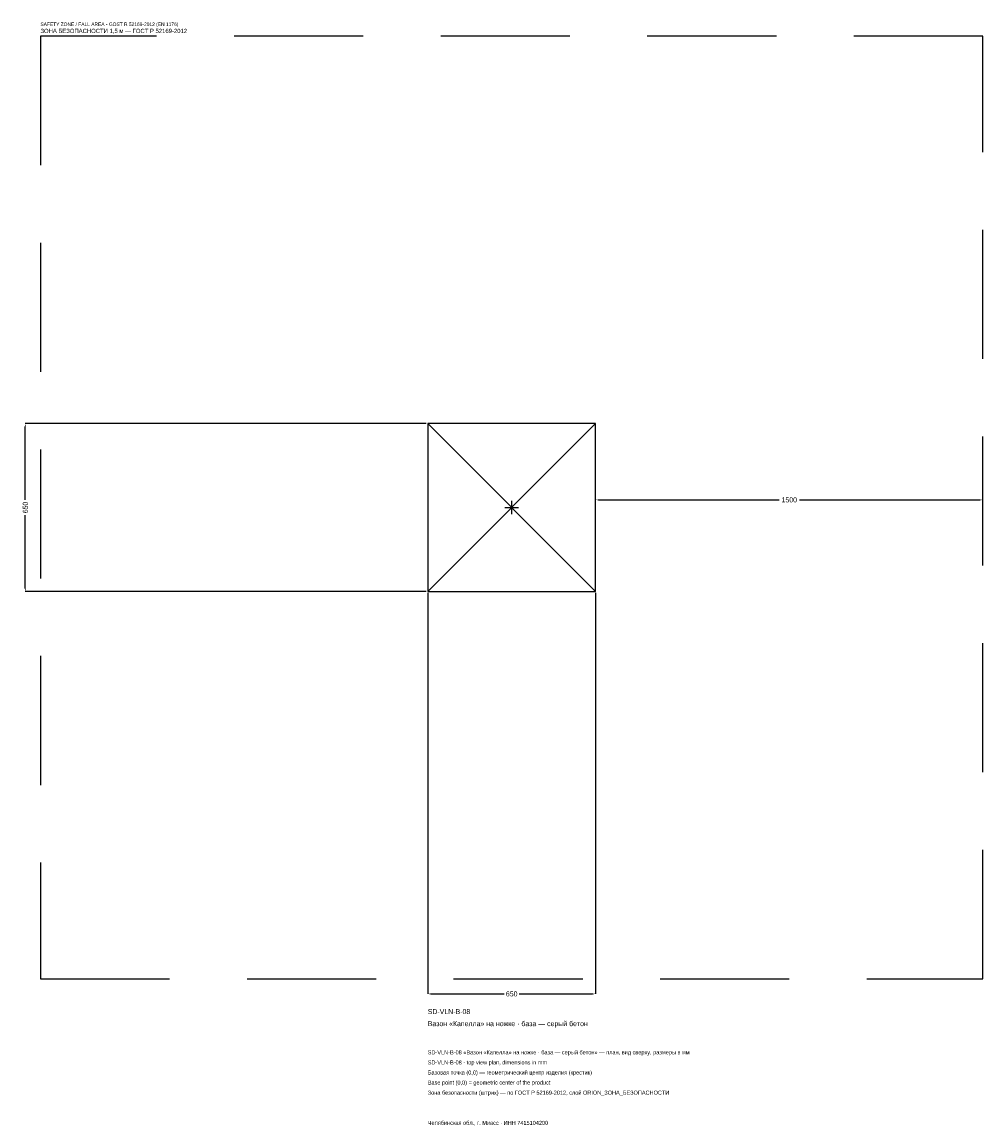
# Model space of a CAD drawing. Header units: metres. Extents: x -1896 to 1825, y -2395 to 1879.
import ezdxf

# ---------------------------------------------------------------- set-up
doc = ezdxf.new("R2010")
doc.units = ezdxf.units.M
doc.linetypes.add('DASHED', pattern=[800, 500, -300])
for name, color, linetype in [('ЗСК_ДАННЫЕ', 3, 'Continuous'), ('ЗСК_ЗОНА_БЕЗОПАСНОСТИ', 1, 'Continuous'), ('ЗСК_КОНТУР', 7, 'Continuous'), ('ЗСК_РАЗМЕРЫ', 8, 'Continuous')]:
    doc.layers.add(name, color=color, linetype=linetype)
doc.dimstyles.new('ORION', dxfattribs={"dimtxt": 19.5, "dimasz": 11.7, "dimexe": 1.25, "dimexo": 5.85, "dimtad": 1, "dimdec": 0, "dimcen": 2.5, "dimazin": 3, "dimtfac": 1, "dimtmove": 0, "dimatfit": 3})

# ---------------------------------------------------------------- blocks, each defined once
blk = doc.blocks.new('_CLOSEDFILLED')
at = {"color": 0, "linetype": 'BYBLOCK'}
blk.add_solid([(-1, 0.16), (0, 0), (-1, -0.16)], dxfattribs=at)
blk = doc.blocks.new('*D1')
for p, q in [((-325, -330.85), (-325, -1883.5)), ((325, -330.85), (325, -1883.5)), ((-313.3, -1883.5), (-29.25, -1883.5)), ((29.25, -1883.5), (313.3, -1883.5))]:
    blk.add_line(p, q)
at = {"layer": 'Defpoints'}
for p in [(-325, -325), (325, -325), (-325, -1883.5)]:
    blk.add_point(p, dxfattribs=at)
at = {"layer": 'ЗСК_РАЗМЕРЫ', "xscale": 11.7, "yscale": 11.7, "rotation": 180}
blk.add_blockref('_CLOSEDFILLED', (-325, -1883.5), dxfattribs=at)
at = {"layer": 'ЗСК_РАЗМЕРЫ', "xscale": 11.7, "yscale": 11.7}
blk.add_blockref('_CLOSEDFILLED', (325, -1883.5), dxfattribs=at)
at = {"layer": 'ЗСК_РАЗМЕРЫ', "insert": (0, -1883.5), "char_height": 19.5, "attachment_point": 5}
blk.add_mtext('650', dxfattribs=at)
blk = doc.blocks.new('*D2')
for p, q in [((-330.85, 325), (-1883.5, 325)), ((-1883.5, 29.25), (-1883.5, 313.3)), ((-1883.5, -313.3), (-1883.5, -29.25)), ((-330.85, -325), (-1883.5, -325))]:
    blk.add_line(p, q)
at = {"layer": 'Defpoints'}
for p in [(-325, 325), (-1883.5, -325), (-325, -325)]:
    blk.add_point(p, dxfattribs=at)
at = {"layer": 'ЗСК_РАЗМЕРЫ', "xscale": 11.7, "yscale": 11.7}
for p, rotation in [((-1883.5, 325), 90), ((-1883.5, -325), 270)]:
    blk.add_blockref('_CLOSEDFILLED', p, dxfattribs=dict(at, rotation=rotation))
at = {"layer": 'ЗСК_РАЗМЕРЫ', "insert": (-1883.5, 0), "char_height": 19.5, "attachment_point": 5, "rotation": 90}
blk.add_mtext('650', dxfattribs=at)
blk = doc.blocks.new('*D3')
for p, q in [((325, 5.85), (325, 29.25)), ((336.7, 29.25), (1036, 29.25)), ((1114, 29.25), (1813.3, 29.25)), ((1825, 5.85), (1825, 29.25))]:
    blk.add_line(p, q)
at = {"layer": 'Defpoints'}
for p in [(325, 29.25), (325, 0), (1825, 0)]:
    blk.add_point(p, dxfattribs=at)
at = {"layer": 'ЗСК_РАЗМЕРЫ', "xscale": 11.7, "yscale": 11.7, "rotation": 180}
blk.add_blockref('_CLOSEDFILLED', (325, 29.25), dxfattribs=at)
at = {"layer": 'ЗСК_РАЗМЕРЫ', "xscale": 11.7, "yscale": 11.7}
blk.add_blockref('_CLOSEDFILLED', (1825, 29.25), dxfattribs=at)
at = {"layer": 'ЗСК_РАЗМЕРЫ', "insert": (1075, 29.25), "char_height": 19.5, "attachment_point": 5}
blk.add_mtext('1500', dxfattribs=at)
blk = doc.blocks.new('ОРИОН SD-VLN-B-08 Вазон Капелла на ножке · база — серый бетон')
at = {"layer": 'ЗСК_ЗОНА_БЕЗОПАСНОСТИ', "linetype": 'DASHED'}
blk.add_lwpolyline([(-1825, -1825), (1825, -1825), (1825, 1825), (-1825, 1825)], close=True, dxfattribs=at)
at = {"layer": 'ЗСК_КОНТУР'}
for p, q in [((-325, -325), (325, 325)), ((-325, 325), (325, -325))]:
    blk.add_line(p, q, dxfattribs=at)
blk.add_lwpolyline([(-325, -325), (325, -325), (325, 325), (-325, 325)], close=True, dxfattribs=at)
at = {"layer": 'ЗСК_РАЗМЕРЫ'}
for p, q in [((-26, 0), (26, 0)), ((0, -26), (0, 26))]:
    blk.add_line(p, q, dxfattribs=at)
at = {"layer": 'ЗСК_ДАННЫЕ'}
for tag, p in [('АРТИКУЛ', (-325, -1961.5)), ('НАИМЕНОВАНИЕ', (-325, -2008.3))]:
    blk.add_attdef(tag, p, '', height=19.5, dxfattribs=at)
at = {"layer": 'ЗСК_ДАННЫЕ', "flags": 1}
for tag, p in [('ПРОИЗВОДИТЕЛЬ', (-325, -2055.1)), ('ТЕЛЕФОН', (-325, -2101.9)), ('САЙТ', (-325, -2195.5)), ('АДРЕС', (-325, -2242.3)), ('РЕКВИЗИТЫ', (-325, -2289.1)), ('ГАБАРИТЫ', (-325, -2335.9)), ('ЗОНА_БЕЗОПАСНОСТИ', (-325, -2382.7))]:
    blk.add_attdef(tag, p, '', height=19.5, dxfattribs=at)
at = {"layer": 'ЗСК_ЗОНА_БЕЗОПАСНОСТИ', "color": 1}
for s, height, p in [('SAFETY ZONE / FALL AREA - GOST R 52169-2012 (EN 1176)', 13.65, (-1825, 1864)), ('ЗОНА БЕЗОПАСНОСТИ 1,5 м — ГОСТ Р 52169-2012', 16.575, (-1825, 1836.7))]:
    blk.add_text(s, height=height, dxfattribs=at).set_placement(p)
at = {"layer": 'ЗСК_РАЗМЕРЫ'}
dim = blk.add_linear_dim(base=(-1883.5, -325), p1=(-325, -325), p2=(-325, 325), angle=90, dimstyle='ORION', dxfattribs=at)
dim.commit()
dim.dimension.update_dxf_attribs({"geometry": '*D2', "text_midpoint": (-1883.5, 0)})
for base, p1, p2, picture, middle in [((325, 29.2), (325, 0), (1825, 0), '*D3', (1075, 29.2)), ((-325, -1883.5), (-325, -325), (325, -325), '*D1', (0, -1883.5))]:
    dim = blk.add_linear_dim(base=base, p1=p1, p2=p2, dimstyle='ORION', dxfattribs=at)
    dim.commit()
    dim.dimension.update_dxf_attribs({"geometry": picture, "text_midpoint": middle})

msp = doc.modelspace()

# ---------------------------------------------------------------- block references
msp.add_blockref('ОРИОН SD-VLN-B-08 Вазон Капелла на ножке · база — серый бетон', (0, 0)).add_auto_attribs({'АРТИКУЛ': 'SD-VLN-B-08', 'НАИМЕНОВАНИЕ': 'Вазон «Капелла» на ножке · база — серый бетон'})

# ---------------------------------------------------------------- texts
at = {"layer": 'ЗСК_ДАННЫЕ', "color": 3}
for s, p in [('SD-VLN-B-08 «Вазон «Капелла» на ножке · база — серый бетон» — план, вид сверху, размеры в мм', (-325, -2117.5)), ('SD-VLN-B-08 - top view plan, dimensions in mm', (-325, -2156.5)), ('Челябинская обл., г. Миасс · ИНН 7415104200', (-325, -2390.5))]:
    msp.add_text(s, height=15.6, dxfattribs=at).set_placement(p)
at = {"layer": 'ЗСК_ДАННЫЕ', "color": 7}
for s, p in [('Базовая точка (0,0) — геометрический центр изделия (крестик)', (-325, -2195.5)), ('Base point (0,0) = geometric center of the product', (-325, -2234.5))]:
    msp.add_text(s, height=15.6, dxfattribs=at).set_placement(p)
at = {"layer": 'ЗСК_ДАННЫЕ', "color": 1}
msp.add_text('Зона безопасности (штрих) — по ГОСТ Р 52169-2012, слой ORION_ЗОНА_БЕЗОПАСНОСТИ', height=15.6, dxfattribs=at).set_placement((-325, -2273.5))

doc.saveas('drawing.dxf')
